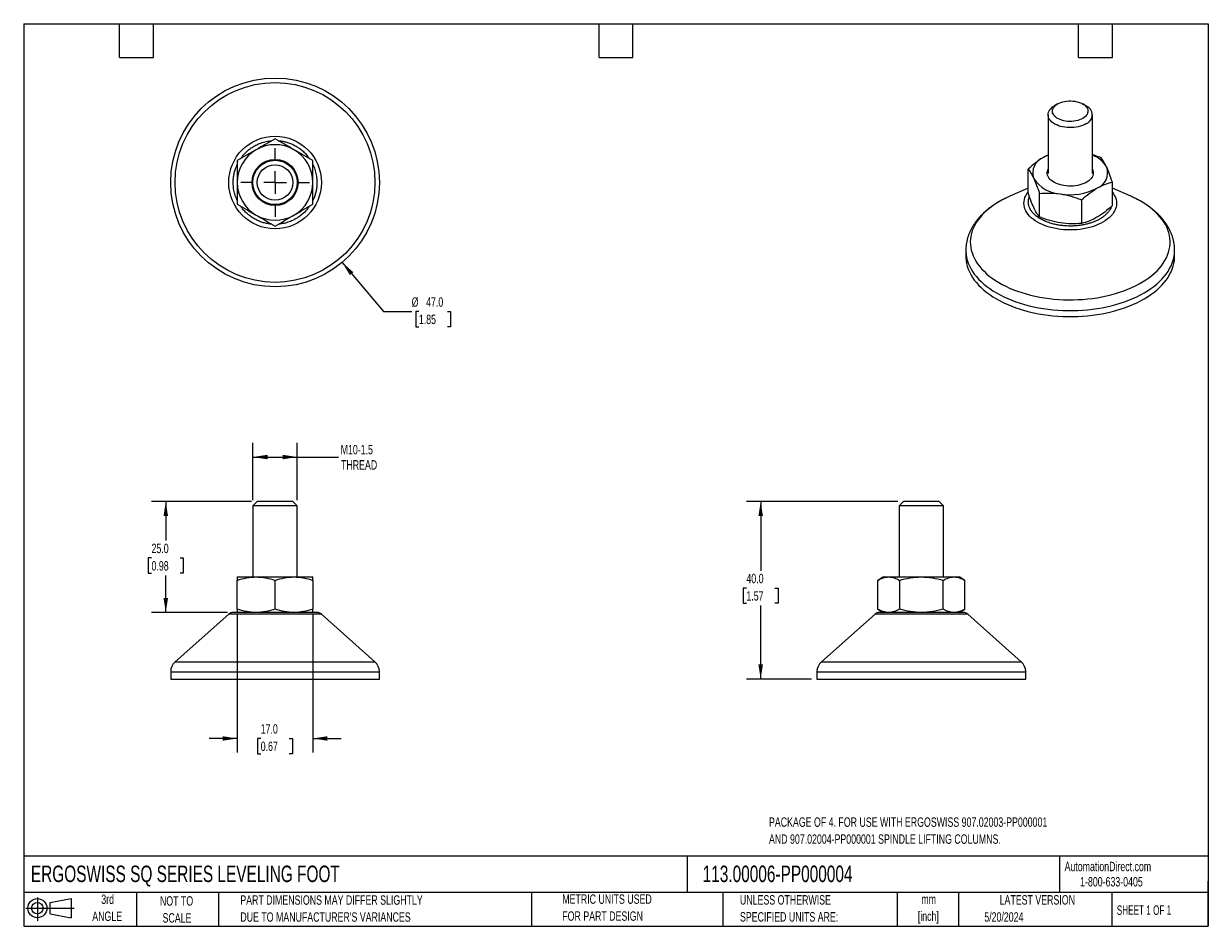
# Model space of a CAD drawing. Header units: millimetres. Extents: x 6 to 273, y 6 to 210.
import ezdxf

# ---------------------------------------------------------------- set-up
doc = ezdxf.new("R2010")
doc.units = ezdxf.units.MM
doc.linetypes.add('CENTERX2', pattern=[20.32, 12.7, -2.54, 2.54, -2.54])
doc.layers.add('CENTER', color=40, linetype='CENTERX2')
doc.layers.add('SLD-DEFPOINTS', color=7, linetype='Continuous')
doc.layers.add('DIMENSIONS', color=140, linetype='Continuous', lineweight=25)
doc.layers.add('TEXT', color=140, linetype='Continuous', lineweight=25)
doc.styles.add('SLDTEXTSTYLE0', font='TXT', dxfattribs={"width": 0.7})
doc.styles.add('SLDTEXTSTYLE1', font='TXT', dxfattribs={"width": 0.65})
doc.dimstyles.new('SLDDIMSTYLE0', dxfattribs={"dimtxt": 2.158008, "dimasz": 3.302, "dimexe": 0, "dimexo": 0.0625, "dimgap": 0.539502, "dimtad": 0, "dimtih": 1, "dimtoh": 1, "dimrnd": 1e-09, "dimzin": 12, "dimdsep": 46, "dimtxsty": 'SLDTEXTSTYLE0', "dimsah": 1, "dimcen": 0.09, "dimadec": 0, "dimazin": 3, "dimtfac": 1, "dimtofl": 0, "dimtmove": 0, "dimatfit": 3, "dimfxl": 0, "dimfrac": 2, "dimtolj": 1, "dimtzin": 12, "dimarcsym": 0})
doc.dimstyles.new('SLDDIMSTYLE1', dxfattribs={"dimtxt": 2.158008, "dimasz": 3.302, "dimexe": 0, "dimexo": 0.0625, "dimgap": 0.539502, "dimtad": 0, "dimtih": 1, "dimtoh": 1, "dimrnd": 1e-09, "dimzin": 4, "dimdsep": 46, "dimtxsty": 'SLDTEXTSTYLE0', "dimsah": 1, "dimcen": 0.09, "dimadec": 0, "dimazin": 1, "dimtfac": 1, "dimtofl": 0, "dimtmove": 0, "dimatfit": 3, "dimfxl": 0, "dimfrac": 2, "dimtolj": 1, "dimtzin": 12, "dimarcsym": 0})
doc.dimstyles.new('SLDDIMSTYLE2', dxfattribs={"dimtxt": 2.158008, "dimasz": 3.302, "dimexe": 0, "dimexo": 0.0625, "dimgap": 0.539502, "dimtad": 0, "dimtih": 1, "dimtoh": 1, "dimrnd": 1e-09, "dimzin": 4, "dimdsep": 46, "dimtxsty": 'SLDTEXTSTYLE0', "dimsah": 1, "dimcen": 0.09, "dimadec": 0, "dimazin": 1, "dimtfac": 1, "dimtmove": 0, "dimatfit": 0, "dimfxl": 0, "dimfrac": 2, "dimtolj": 1, "dimtzin": 12, "dimarcsym": 0})
doc.dimstyles.new('SLDDIMSTYLE3', dxfattribs={"dimtxt": 2.158008, "dimasz": 3.302, "dimexe": 0, "dimexo": 0.0625, "dimgap": 0.539502, "dimtad": 0, "dimtih": 1, "dimtoh": 1, "dimrnd": 1e-09, "dimzin": 4, "dimdsep": 46, "dimtxsty": 'SLDTEXTSTYLE0', "dimsah": 1, "dimcen": 0, "dimadec": 0, "dimazin": 1, "dimtfac": 1, "dimtofl": 0, "dimtmove": 0, "dimatfit": 3, "dimfxl": 0, "dimfrac": 2, "dimtolj": 1, "dimtzin": 12, "dimarcsym": 0})

# ---------------------------------------------------------------- blocks, each defined once
blk = doc.blocks.new('Block11')
at = {"color": 7, "linetype": 'Continuous', "lineweight": 18}
for p, q in [((0, 2.88), (10.87, 2.88)), ((2.59, 5.31), (2.59, 0)), ((5.48, 4.17), (10.18, 5.03)), ((5.48, 1.6), (5.48, 4.17)), ((10.18, 5.03), (10.18, 0.73)), ((5.48, 1.6), (10.18, 0.73))]:
    blk.add_line(p, q, dxfattribs=at)
for radius in [2.15, 1.29]:
    blk.add_circle((2.59, 2.88), radius, dxfattribs=at)
blk = doc.blocks.new('Block12')
at = {"layer": 'SLD-DEFPOINTS'}
blk.add_blockref('Block11', (0, 0), dxfattribs=at)
blk = doc.blocks.new('_D')
at = {"layer": 'DIMENSIONS'}
for p, q in [((57.94, 102.26), (57.94, 115.17)), ((67.94, 102.26), (67.94, 115.17)), ((57.94, 111.99), (67.94, 111.99)), ((67.94, 111.99), (77.23, 111.99))]:
    blk.add_line(p, q, dxfattribs=at)
for points in [[(57.94, 111.99), (61.24, 111.48), (61.24, 112.5)], [(67.94, 111.99), (64.64, 112.5), (64.64, 111.48)]]:
    blk.add_solid(points, dxfattribs=at)
at = {"layer": 'DIMENSIONS', "char_height": 2.117, "attachment_point": 1, "style": 'SLDTEXTSTYLE0'}
for s, insert in [('M10-1.5', (77.71, 114.72)), ('THREAD', (77.79, 111.29))]:
    blk.add_mtext(s, dxfattribs=dict(at, insert=insert))
blk = doc.blocks.new('_D_1')
at = {"layer": 'DIMENSIONS'}
for p, q in [((57.67, 101.99), (35.16, 101.99)), ((38.34, 101.99), (38.34, 93.18)), ((35.13, 89.27), (34.41, 89.27)), ((34.41, 89.27), (34.41, 85.84)), ((41.55, 89.27), (42.27, 89.27)), ((42.27, 89.27), (42.27, 85.84)), ((34.41, 85.84), (35.13, 85.84)), ((38.34, 76.99), (38.34, 85.35)), ((42.27, 85.84), (41.55, 85.84)), ((52.24, 76.99), (35.16, 76.99))]:
    blk.add_line(p, q, dxfattribs=at)
for points in [[(38.34, 101.99), (37.83, 98.69), (38.85, 98.69)], [(38.34, 76.99), (38.85, 80.29), (37.83, 80.29)]]:
    blk.add_solid(points, dxfattribs=at)
at = {"layer": 'DIMENSIONS', "char_height": 2.117, "attachment_point": 1, "style": 'SLDTEXTSTYLE0'}
for s, insert in [('25.0', (35.13, 92.48)), ('0.98', (35.13, 88.56))]:
    blk.add_mtext(s, dxfattribs=dict(at, insert=insert))
blk = doc.blocks.new('_D_2')
at = {"layer": 'DIMENSIONS'}
for p, q in [((54.44, 76.48), (54.44, 45.46)), ((71.44, 76.48), (71.44, 45.46)), ((54.44, 48.63), (48.09, 48.63)), ((59.71, 48.63), (58.99, 48.63)), ((58.99, 48.63), (58.99, 45.2)), ((66.12, 48.63), (66.85, 48.63)), ((66.85, 48.63), (66.85, 45.2)), ((71.44, 48.63), (77.79, 48.63)), ((58.99, 45.2), (59.71, 45.2)), ((66.85, 45.2), (66.12, 45.2))]:
    blk.add_line(p, q, dxfattribs=at)
for points in [[(54.44, 48.63), (51.14, 49.14), (51.14, 48.13)], [(71.44, 48.63), (74.74, 48.13), (74.74, 49.14)]]:
    blk.add_solid(points, dxfattribs=at)
at = {"layer": 'DIMENSIONS', "char_height": 2.117, "attachment_point": 1, "style": 'SLDTEXTSTYLE0'}
for s, insert in [('17.0', (59.71, 51.84)), ('0.67', (59.71, 47.93))]:
    blk.add_mtext(s, dxfattribs=dict(at, insert=insert))
blk = doc.blocks.new('_D_3')
at = {"layer": 'DIMENSIONS'}
for p, q in [((203.18, 101.99), (169.09, 101.99)), ((172.27, 101.99), (172.27, 86.4)), ((169.06, 82.49), (168.34, 82.49)), ((168.34, 82.49), (168.34, 79.06)), ((175.48, 82.49), (176.2, 82.49)), ((176.2, 82.49), (176.2, 79.06)), ((168.34, 79.06), (169.06, 79.06)), ((172.27, 61.99), (172.27, 78.58)), ((176.2, 79.06), (175.48, 79.06)), ((183.68, 61.99), (169.09, 61.99))]:
    blk.add_line(p, q, dxfattribs=at)
for points in [[(172.27, 101.99), (171.76, 98.69), (172.78, 98.69)], [(172.27, 61.99), (172.78, 65.29), (171.76, 65.29)]]:
    blk.add_solid(points, dxfattribs=at)
at = {"layer": 'DIMENSIONS', "char_height": 2.117, "attachment_point": 1, "style": 'SLDTEXTSTYLE0'}
for s, insert in [('40.0', (169.06, 85.7)), ('1.57', (169.06, 81.79))]:
    blk.add_mtext(s, dxfattribs=dict(at, insert=insert))
blk = doc.blocks.new('_D_4')
at = {"layer": 'DIMENSIONS'}
for p, q in [((78.05, 155.81), (87.35, 144.74)), ((87.35, 144.74), (93.7, 144.74)), ((95.32, 144.74), (94.6, 144.74)), ((94.6, 144.74), (94.6, 141.31)), ((101.74, 144.74), (102.46, 144.74)), ((102.46, 144.74), (102.46, 141.31)), ((94.6, 141.31), (95.32, 141.31)), ((102.46, 141.31), (101.74, 141.31))]:
    blk.add_line(p, q, dxfattribs=at)
blk.add_solid([(78.05, 155.81), (79.78, 152.96), (80.56, 153.61)], dxfattribs=at)
at = {"layer": 'DIMENSIONS', "char_height": 2.117, "attachment_point": 1, "style": 'SLDTEXTSTYLE0'}
for s, insert in [('%%c', (93.7, 147.95)), ('47.0', (96.95, 147.95)), ('1.85', (95.32, 144.04))]:
    blk.add_mtext(s, dxfattribs=dict(at, insert=insert))
blk = doc.blocks.new('SW_CENTERMARKSYMBOL_0')
at = {"layer": 'CENTER', "color": 0}
for p, q in [((0, 5.08), (0, 7.73)), ((-5.08, 0), (-7.73, 0)), ((0, 0), (-2.54, 0)), ((0, 0), (0, 2.54)), ((0, 0), (0, -2.54)), ((0, 0), (2.54, 0)), ((5.08, 0), (7.73, 0)), ((0, -5.08), (0, -7.73))]:
    blk.add_line(p, q, dxfattribs=at)

msp = doc.modelspace()

# ---------------------------------------------------------------- linework, layer by layer
for p, q in [((239.135, 191.482), (238.428, 191.074)), ((245.5, 191.074), (244.793, 191.482)), ((236.964, 189.033), (236.964, 175.815)), ((246.964, 175.815), (246.964, 189.033)), ((232.483, 171.522), (232.483, 176.815)), ((251.444, 168.589), (251.444, 173.882)), ((232.483, 172.523), (228.33, 170.696)), ((235.023, 166.049), (235.023, 171.342)), ((255.597, 170.696), (251.444, 172.523)), ((244.504, 169.875), (244.504, 164.583)), ((218.464, 158.537), (218.464, 157.188)), ((265.464, 157.188), (265.464, 158.537)), ((58.941, 101.992), (57.941, 100.992)), ((66.941, 101.992), (58.941, 101.992)), ((67.941, 100.992), (66.941, 101.992)), ((204.447, 101.992), (203.447, 100.992)), ((208.447, 101.992), (204.447, 101.992)), ((212.447, 101.992), (208.447, 101.992)), ((213.447, 100.992), (212.447, 101.992)), ((57.941, 100.992), (57.941, 84.992)), ((67.941, 100.992), (57.941, 100.992)), ((67.941, 84.992), (67.941, 100.992)), ((203.447, 100.992), (203.447, 84.992)), ((208.447, 100.992), (203.447, 100.992)), ((213.447, 100.992), (208.447, 100.992)), ((213.447, 84.992), (213.447, 100.992)), ((54.441, 84.992), (58.691, 84.992)), ((54.441, 77.751), (54.441, 84.233)), ((58.691, 84.992), (67.191, 84.992)), ((62.941, 77.751), (62.941, 84.233)), ((67.191, 84.992), (71.441, 84.992)), ((71.441, 84.233), (71.441, 77.751)), ((199.947, 84.992), (198.632, 84.233)), ((198.632, 77.751), (198.632, 84.233)), ((199.947, 84.992), (201.086, 84.992)), ((201.086, 84.992), (208.447, 84.992)), ((203.54, 84.233), (203.54, 77.751)), ((208.447, 84.992), (215.808, 84.992)), ((213.355, 77.751), (213.355, 84.233)), ((215.808, 84.992), (216.947, 84.992)), ((218.262, 84.233), (216.947, 84.992)), ((218.262, 77.751), (218.262, 84.233)), ((198.632, 77.751), (199.947, 76.992)), ((216.947, 76.992), (218.262, 77.751)), ((52.515, 76.613), (40.448, 65.887)), ((73.367, 76.613), (52.515, 76.613)), ((85.434, 65.887), (73.367, 76.613)), ((198.021, 76.613), (185.954, 65.887)), ((218.873, 76.613), (198.021, 76.613)), ((217.877, 76.992), (208.447, 76.992)), ((230.94, 65.887), (218.873, 76.613)), ((40.448, 65.887), (85.434, 65.887)), ((185.954, 65.887), (230.94, 65.887)), ((39.441, 63.645), (39.441, 61.992)), ((39.441, 63.645), (86.441, 63.645)), ((39.441, 61.992), (86.441, 61.992)), ((86.441, 61.992), (86.441, 63.645)), ((184.947, 63.645), (184.947, 61.992)), ((184.947, 63.645), (208.447, 63.645)), ((184.947, 61.992), (231.947, 61.992)), ((208.447, 63.645), (231.947, 63.645)), ((231.947, 61.992), (231.947, 63.645))]:
    msp.add_line(p, q)
at = {"flags": 128}
for points in [[(244.792, 188.217), (244.445, 188.038), (244.064, 187.884), (243.654, 187.757), (243.222, 187.658), (242.772, 187.588), (242.312, 187.549), (241.847, 187.541), (241.384, 187.565), (240.928, 187.619), (240.487, 187.703), (240.065, 187.817), (239.669, 187.958), (239.304, 188.125), (238.976, 188.314), (238.687, 188.525), (238.443, 188.754), (238.246, 188.997), (238.1, 189.252), (238.006, 189.515), (237.965, 189.782), (237.979, 190.051), (238.046, 190.316), (238.167, 190.576), (238.338, 190.825), (238.559, 191.062), (238.826, 191.282), (239.135, 191.482), (239.483, 191.661), (239.864, 191.815), (240.273, 191.942), (240.705, 192.041), (241.155, 192.111), (241.615, 192.15), (242.08, 192.158), (242.543, 192.134), (242.999, 192.08), (243.44, 191.995), (243.862, 191.882), (244.258, 191.741), (244.623, 191.574), (244.952, 191.385), (245.24, 191.174), (245.484, 190.945), (245.681, 190.702), (245.827, 190.447), (245.921, 190.184), (245.962, 189.917), (245.948, 189.648), (245.881, 189.383), (245.761, 189.123), (245.589, 188.874), (245.368, 188.637), (245.101, 188.417), (244.792, 188.217)], [(245.499, 186.992), (245.117, 186.793), (244.701, 186.618), (244.256, 186.468), (243.787, 186.345), (243.299, 186.251), (242.797, 186.187), (242.285, 186.152), (241.771, 186.149), (241.258, 186.175), (240.753, 186.232), (240.26, 186.319), (239.786, 186.435), (239.335, 186.578), (238.911, 186.747), (238.52, 186.94), (238.166, 187.156), (237.852, 187.391), (237.581, 187.644), (237.357, 187.911), (237.181, 188.191), (237.057, 188.479), (236.984, 188.773), (236.964, 189.07), (236.997, 189.367), (237.083, 189.66), (237.22, 189.946), (237.408, 190.223), (237.644, 190.487), (237.926, 190.736), (238.251, 190.966), (238.428, 191.074)], [(236.964, 179.936), (236.456, 179.706), (235.953, 179.438)], [(238.295, 173.851), (237.943, 174.076), (237.632, 174.32), (237.365, 174.582), (237.146, 174.857), (236.976, 175.144), (236.857, 175.44), (236.791, 175.741), (236.777, 176.044), (236.817, 176.347), (236.91, 176.645), (236.964, 176.767)], [(246.964, 176.767), (247.07, 176.497), (247.137, 176.196), (247.15, 175.892), (247.11, 175.59), (247.017, 175.291), (246.873, 175), (246.678, 174.718), (246.434, 174.449), (246.145, 174.196), (245.813, 173.961), (245.442, 173.746), (245.034, 173.554), (244.595, 173.387), (244.13, 173.247), (243.642, 173.134), (243.136, 173.051), (242.619, 172.997), (242.095, 172.974), (241.57, 172.982), (241.048, 173.02), (240.536, 173.089), (240.039, 173.187), (239.562, 173.314), (239.109, 173.468), (238.685, 173.647), (238.295, 173.851)], [(226.059, 169.55), (225.303, 169.092), (224.587, 168.614), (223.912, 168.115), (223.28, 167.599), (222.693, 167.065), (222.151, 166.516), (221.656, 165.951), (221.209, 165.374), (220.811, 164.785), (220.464, 164.185), (220.168, 163.576), (219.923, 162.96), (219.731, 162.337), (219.591, 161.71), (219.504, 161.079), (219.471, 160.447), (219.491, 159.815), (219.564, 159.184), (219.691, 158.556), (219.87, 157.932), (220.102, 157.314), (220.385, 156.703), (220.72, 156.101), (221.105, 155.509), (221.54, 154.928), (222.023, 154.361), (222.553, 153.807), (223.129, 153.27), (223.75, 152.749), (224.414, 152.246), (225.12, 151.762), (225.866, 151.299), (226.65, 150.857), (227.47, 150.438), (228.325, 150.043), (229.212, 149.672), (230.129, 149.326), (231.075, 149.006), (232.046, 148.714), (233.041, 148.449), (234.056, 148.212), (235.091, 148.004), (236.142, 147.826), (237.207, 147.677), (238.283, 147.558), (239.367, 147.47), (240.458, 147.412), (241.553, 147.385), (242.648, 147.389), (243.742, 147.424), (244.832, 147.489), (245.914, 147.585), (246.988, 147.711), (248.049, 147.868), (249.096, 148.054), (250.127, 148.269), (251.137, 148.512), (252.126, 148.784), (253.091, 149.084), (254.03, 149.41), (254.94, 149.762), (255.819, 150.139), (256.665, 150.541), (257.477, 150.966), (258.251, 151.413), (258.987, 151.881), (259.683, 152.37), (260.336, 152.877), (260.946, 153.403), (261.511, 153.944), (262.03, 154.501), (262.501, 155.072), (262.923, 155.656), (263.296, 156.251), (263.618, 156.855), (263.888, 157.468), (264.107, 158.088), (264.273, 158.713), (264.386, 159.342), (264.446, 159.973), (264.453, 160.605), (264.406, 161.237), (264.306, 161.867), (264.153, 162.493), (263.948, 163.114), (263.69, 163.729), (263.381, 164.336), (263.021, 164.933), (262.611, 165.519), (262.152, 166.094), (261.645, 166.654), (261.092, 167.2), (260.493, 167.73), (259.85, 168.242), (259.165, 168.735), (258.439, 169.209), (257.674, 169.661), (256.871, 170.092), (256.034, 170.499), (255.597, 170.696)], [(251.444, 171.631), (251.448, 171.627), (251.732, 171.23), (251.968, 170.822), (252.152, 170.406), (252.284, 169.983), (252.363, 169.556), (252.39, 169.127), (252.363, 168.697), (252.284, 168.27), (252.152, 167.847), (251.968, 167.431), (251.732, 167.023), (251.448, 166.626), (251.115, 166.242), (250.735, 165.873), (250.31, 165.52), (249.843, 165.185), (249.336, 164.871), (248.791, 164.578), (248.212, 164.308), (247.6, 164.063), (246.96, 163.844), (246.295, 163.652), (245.607, 163.487), (244.901, 163.351), (244.18, 163.245), (243.447, 163.169), (242.707, 163.123), (241.964, 163.108), (241.22, 163.123), (240.48, 163.169), (239.747, 163.245), (239.026, 163.351), (238.32, 163.487), (237.632, 163.652), (236.967, 163.844), (236.327, 164.063), (235.715, 164.308), (235.136, 164.578), (234.591, 164.871), (234.084, 165.185), (233.617, 165.52), (233.193, 165.873), (232.813, 166.242), (232.48, 166.626), (232.195, 167.023), (231.96, 167.431), (231.776, 167.847), (231.644, 168.27), (231.564, 168.697), (231.537, 169.127), (231.564, 169.556), (231.644, 169.983), (231.776, 170.406), (231.96, 170.822), (232.195, 171.23), (232.48, 171.627), (232.483, 171.631)], [(218.464, 158.541), (218.47, 158.215), (218.523, 157.57), (218.63, 156.927), (218.789, 156.288), (219.001, 155.654), (219.264, 155.026), (219.579, 154.407), (219.945, 153.797), (220.361, 153.197), (220.826, 152.61), (221.338, 152.036), (221.897, 151.477), (222.502, 150.933), (223.151, 150.407), (223.842, 149.9), (224.575, 149.412), (225.347, 148.945), (226.156, 148.499), (227.001, 148.076), (227.881, 147.677), (228.792, 147.303), (229.733, 146.953), (230.701, 146.631), (231.695, 146.335), (232.713, 146.067), (233.751, 145.827), (234.808, 145.615), (235.881, 145.433), (236.968, 145.281), (238.067, 145.159), (239.174, 145.067), (240.287, 145.006), (241.404, 144.975), (242.523, 144.975), (243.64, 145.006), (244.754, 145.067), (245.861, 145.159), (246.959, 145.281), (248.046, 145.433), (249.119, 145.615), (250.176, 145.827), (251.214, 146.067), (252.232, 146.335), (253.226, 146.631), (254.195, 146.953), (255.136, 147.303), (256.047, 147.677), (256.926, 148.076), (257.771, 148.499), (258.581, 148.945)], [(258.581, 148.945), (259.352, 149.412), (260.085, 149.9), (260.776, 150.407), (261.425, 150.933), (262.03, 151.477), (262.589, 152.036), (263.102, 152.61), (263.566, 153.197), (263.982, 153.797), (264.348, 154.407), (264.663, 155.026), (264.927, 155.654), (265.138, 156.288), (265.297, 156.927), (265.404, 157.57), (265.457, 158.215), (265.464, 158.532)], [(218.464, 157.188), (218.47, 156.865), (218.523, 156.22), (218.63, 155.577), (218.789, 154.938), (219.001, 154.304), (219.264, 153.677), (219.579, 153.057), (219.945, 152.447), (220.361, 151.847), (220.826, 151.26), (221.338, 150.686), (221.897, 150.127), (222.502, 149.584), (223.151, 149.058), (223.842, 148.55), (224.575, 148.062), (225.347, 147.595), (226.156, 147.149), (227.001, 146.727), (227.881, 146.328), (228.792, 145.953), (229.733, 145.604), (230.701, 145.281), (231.695, 144.985), (232.713, 144.717), (233.751, 144.477), (234.808, 144.266), (235.881, 144.084), (236.968, 143.932), (238.067, 143.809), (239.174, 143.718), (240.287, 143.656), (241.404, 143.625), (242.523, 143.625), (243.64, 143.656), (244.754, 143.718), (245.861, 143.809), (246.959, 143.932), (248.046, 144.084), (249.119, 144.266), (250.176, 144.477), (251.214, 144.717), (252.232, 144.985), (253.226, 145.281), (254.195, 145.604), (255.136, 145.953), (256.047, 146.328), (256.926, 146.727), (257.771, 147.149), (258.581, 147.595), (259.352, 148.062), (260.085, 148.55), (260.776, 149.058), (261.425, 149.584), (262.03, 150.127), (262.589, 150.686), (263.102, 151.26), (263.566, 151.847), (263.982, 152.447), (264.348, 153.057), (264.663, 153.677), (264.927, 154.304), (265.138, 154.938), (265.297, 155.577), (265.404, 156.22), (265.457, 156.865), (265.464, 157.188)]]:
    msp.add_lwpolyline(points, dxfattribs=at)
for radius in [23.5, 22.493, 10.426, 5.188, 5, 4]:
    msp.add_circle((62.941, 173.813), radius)
for centre, radius, start, end in [((244.715, 189.033), 2.186, 291.01613, 68.96774), ((62.941, 173.813), 8.5, 60, 120), ((62.941, 173.813), 8.5, 120, 180), ((62.941, 173.813), 8.5, 0, 60), ((237.268, 175.948), 3.73, 110.63335, 199.56973), ((244.914, 174.239), 6.055, 29.69178, 70.21683), ((246.66, 175.989), 3.73, 290.63335, 19.56973), ((62.941, 173.813), 8.5, 180, 240), ((62.941, 173.813), 8.5, 300, 0), ((240.255, 179.021), 7.808, 213.61541, 266.38997), ((237.729, 149.244), 23.421, 113.66113, 119.88792), ((241.985, 184.039), 13.002, 260.16114, 297.42494), ((62.941, 173.813), 8.5, 240, 300), ((53.511, 75.492), 1.5, 90, 131.63354), ((72.371, 75.492), 1.5, 48.36646, 90), ((199.017, 75.492), 1.5, 90, 131.63354), ((217.877, 75.492), 1.5, 48.36646, 90), ((42.441, 63.645), 3, 131.63354, 180), ((83.441, 63.645), 3, 0, 48.36646), ((187.947, 63.645), 3, 131.63354, 180), ((228.947, 63.645), 3, 0, 48.36646)]:
    msp.add_arc(centre, radius, start, end)
for points, knots in [([(55.172, 179.143), (55.318, 179.351), (55.65, 179.825), (56.263, 180.491), (56.984, 181.146), (57.766, 181.716), (58.596, 182.2), (59.545, 182.634), (60.612, 182.971), (61.532, 183.166), (62.061, 183.191), (62.195, 183.197)], [0, 0, 0, 0, 0.0908687, 0.206825, 0.3227172, 0.4386735, 0.5521511, 0.6656915, 0.8108581, 0.9520865, 1, 1, 1, 1]), ([(62.941, 183.628), (62.247, 183.227), (61.547, 182.823), (60.132, 182.006), (59.416, 181.593), (58.691, 181.174)], [0, 0, 0, 0, 0.5, 0.5, 1, 1, 1, 1]), ([(67.191, 181.174), (66.466, 181.593), (65.75, 182.006), (64.335, 182.823), (63.635, 183.227), (62.941, 183.628)], [0, 0, 0, 0, 0.5, 0.5, 1, 1, 1, 1]), ([(63.666, 183.21), (63.711, 183.208), (64.044, 183.195), (64.676, 183.091), (65.551, 182.891), (66.429, 182.59), (67.286, 182.201), (68.115, 181.716), (68.898, 181.146), (69.619, 180.492), (70.232, 179.825), (70.564, 179.351), (70.71, 179.143)], [0, 0, 0, 0, 0.0162635, 0.1188077, 0.2274439, 0.3361425, 0.4493077, 0.5625356, 0.6781088, 0.7937459, 0.9093191, 1, 1, 1, 1]), ([(58.691, 181.174), (57.966, 180.756), (57.25, 180.342), (55.835, 179.525), (55.135, 179.121), (54.441, 178.721)], [0, 0, 0, 0, 0.5, 0.5, 1, 1, 1, 1]), ([(54.441, 178.721), (54.441, 177.919), (54.441, 177.111), (54.441, 175.477), (54.441, 174.651), (54.441, 173.813)], [0, 0, 0, 0, 0.5, 0.5, 1, 1, 1, 1]), ([(71.441, 178.721), (70.747, 179.121), (70.047, 179.525), (68.632, 180.342), (67.916, 180.756), (67.191, 181.174)], [0, 0, 0, 0, 0.5, 0.5, 1, 1, 1, 1]), ([(71.441, 173.813), (71.441, 174.651), (71.441, 175.477), (71.441, 177.111), (71.441, 177.919), (71.441, 178.721)], [0, 0, 0, 0, 0.5, 0.5, 1, 1, 1, 1]), ([(235.953, 179.438), (235.361, 179.096), (234.777, 178.7), (233.621, 177.817), (233.05, 177.331), (232.483, 176.815)], [0, 0, 0, 0, 0.5, 0.5, 1, 1, 1, 1]), ([(236.964, 179.96), (236.923, 179.942), (236.588, 179.799), (236.25, 179.607), (235.953, 179.438)], [0, 0, 0, 0, 0.1219658, 1, 1, 1, 1]), ([(248.904, 179.355), (248.521, 179.505), (247.88, 179.755), (247.227, 179.959), (246.964, 180.041)], [0, 0, 0, 0, 0.5977549, 1, 1, 1, 1]), ([(250.174, 177.238), (249.957, 177.705), (249.743, 178.107), (249.32, 178.802), (249.111, 179.097), (248.904, 179.355)], [0, 0, 0, 0, 0.5, 0.5, 1, 1, 1, 1]), ([(54.441, 169.754), (54.348, 169.949), (54.081, 170.51), (53.78, 171.485), (53.558, 172.651), (53.494, 173.717), (53.538, 174.676), (53.658, 175.549), (53.866, 176.422), (54.124, 177.208), (54.348, 177.677), (54.441, 177.872)], [0, 0, 0, 0, 0.0768968, 0.2219386, 0.3630456, 0.4999368, 0.6026125, 0.7053514, 0.8141938, 0.9230986, 1, 1, 1, 1]), ([(71.441, 177.872), (71.534, 177.677), (71.801, 177.116), (72.1, 176.141), (72.33, 174.975), (72.357, 174.197), (72.371, 173.813)], [0, 0, 0, 0, 0.1538129, 0.4439332, 0.726211, 1, 1, 1, 1]), ([(232.483, 176.815), (232.691, 176.557), (232.9, 176.262), (233.323, 175.567), (233.536, 175.165), (233.753, 174.698)], [0, 0, 0, 0, 0.5, 0.5, 1, 1, 1, 1]), ([(251.444, 173.882), (251.237, 174.518), (251.028, 175.124), (250.605, 176.251), (250.391, 176.771), (250.174, 177.238)], [0, 0, 0, 0, 0.5, 0.5, 1, 1, 1, 1]), ([(54.441, 173.813), (54.441, 172.976), (54.441, 172.149), (54.441, 170.515), (54.441, 169.707), (54.441, 168.906)], [0, 0, 0, 0, 0.5, 0.5, 1, 1, 1, 1]), ([(71.441, 168.906), (71.441, 169.707), (71.441, 170.515), (71.441, 172.149), (71.441, 172.976), (71.441, 173.813)], [0, 0, 0, 0, 0.5, 0.5, 1, 1, 1, 1]), ([(72.371, 173.813), (72.363, 173.526), (72.348, 172.95), (72.223, 172.078), (72.016, 171.204), (71.758, 170.419), (71.534, 169.949), (71.441, 169.754)], [0, 0, 0, 0, 0.2053569, 0.410777, 0.6284344, 0.8462167, 1, 1, 1, 1]), ([(233.753, 174.698), (233.97, 174.231), (234.184, 173.711), (234.607, 172.584), (234.816, 171.978), (235.023, 171.342)], [0, 0, 0, 0, 0.5, 0.5, 1, 1, 1, 1]), ([(247.974, 172.499), (248.566, 172.84), (249.15, 173.118), (250.306, 173.57), (250.877, 173.744), (251.444, 173.882)], [0, 0, 0, 0, 0.5, 0.5, 1, 1, 1, 1]), ([(233.753, 168.166), (233.536, 168.633), (233.323, 169.153), (232.9, 170.28), (232.691, 170.886), (232.483, 171.522)], [0, 0, 0, 0, 0.5, 0.5, 1, 1, 1, 1]), ([(235.023, 171.342), (235.798, 171.411), (236.578, 171.446), (238.157, 171.418), (238.955, 171.354), (239.764, 171.229)], [0, 0, 0, 0, 0.5, 0.5, 1, 1, 1, 1]), ([(239.764, 171.229), (240.573, 171.103), (241.371, 170.921), (242.949, 170.461), (243.73, 170.184), (244.504, 169.875)], [0, 0, 0, 0, 0.5, 0.5, 1, 1, 1, 1]), ([(244.504, 169.875), (245.071, 170.392), (245.642, 170.877), (246.798, 171.76), (247.382, 172.157), (247.974, 172.499)], [0, 0, 0, 0, 0.5, 0.5, 1, 1, 1, 1]), ([(265.458, 158.531), (265.459, 158.66), (265.461, 159.019), (265.412, 159.608), (265.314, 160.298), (265.164, 160.987), (264.964, 161.676), (264.713, 162.363), (264.409, 163.046), (264.051, 163.724), (263.639, 164.396), (263.19, 165.034), (262.71, 165.637), (262.207, 166.204), (261.665, 166.756), (261.085, 167.29), (260.47, 167.806), (259.819, 168.303), (259.136, 168.78), (258.422, 169.236), (257.679, 169.669), (256.907, 170.08), (256.211, 170.423), (255.762, 170.62), (255.588, 170.696)], [0, 0, 0, 0, 0.0254389, 0.0706087, 0.1161584, 0.162196, 0.208826, 0.2561458, 0.3042402, 0.3531763, 0.402998, 0.4537206, 0.4996824, 0.5460079, 0.5926398, 0.6395192, 0.6865865, 0.7337847, 0.7810629, 0.8283768, 0.8756884, 0.9229606, 0.9701735, 1, 1, 1, 1]), ([(54.441, 168.906), (55.135, 168.505), (55.835, 168.101), (57.25, 167.284), (57.966, 166.871), (58.691, 166.452)], [0, 0, 0, 0, 0.5, 0.5, 1, 1, 1, 1]), ([(62.216, 164.417), (62.171, 164.418), (61.838, 164.432), (61.206, 164.535), (60.331, 164.735), (59.453, 165.036), (58.596, 165.426), (57.767, 165.911), (56.984, 166.48), (56.263, 167.135), (55.65, 167.801), (55.318, 168.275), (55.172, 168.484)], [0, 0, 0, 0, 0.0162635, 0.1188077, 0.2274439, 0.3361425, 0.4493077, 0.5625356, 0.6781088, 0.7937459, 0.9093191, 1, 1, 1, 1]), ([(70.71, 168.484), (70.564, 168.275), (70.232, 167.801), (69.619, 167.135), (68.898, 166.481), (68.116, 165.911), (67.286, 165.426), (66.337, 164.993), (65.269, 164.655), (64.35, 164.46), (63.821, 164.435), (63.687, 164.429)], [0, 0, 0, 0, 0.0908687, 0.206825, 0.3227172, 0.4386735, 0.5521511, 0.6656915, 0.8108581, 0.9520864, 1, 1, 1, 1]), ([(67.191, 166.452), (67.916, 166.871), (68.632, 167.284), (70.047, 168.101), (70.747, 168.505), (71.441, 168.906)], [0, 0, 0, 0, 0.5, 0.5, 1, 1, 1, 1]), ([(227.751, 170.43), (227.563, 170.341), (227.114, 170.129), (226.43, 169.769), (225.698, 169.352), (224.992, 168.912), (224.313, 168.451), (223.664, 167.969), (223.046, 167.467), (222.461, 166.945), (221.91, 166.404), (221.396, 165.845), (220.919, 165.269), (220.481, 164.677), (220.083, 164.071), (219.727, 163.451), (219.413, 162.82), (219.142, 162.177), (218.915, 161.524), (218.733, 160.863), (218.595, 160.194), (218.507, 159.519), (218.464, 158.967), (218.468, 158.641), (218.469, 158.542)], [0, 0, 0, 0, 0.0342296, 0.0818705, 0.1296575, 0.1775665, 0.2255645, 0.2736167, 0.3216869, 0.3697344, 0.4177154, 0.4655845, 0.5132975, 0.560815, 0.6081066, 0.6551544, 0.7019565, 0.7485287, 0.7949054, 0.8411389, 0.887298, 0.9334655, 0.9797362, 1, 1, 1, 1]), ([(248.631, 165.587), (248.423, 165.472), (248.005, 165.244), (247.3, 164.939), (246.537, 164.665), (245.703, 164.429), (244.822, 164.239), (243.893, 164.098), (242.937, 164.012), (241.964, 163.983), (240.991, 164.012), (240.035, 164.098), (239.105, 164.239), (238.129, 164.45), (237.13, 164.744), (236.151, 165.132), (235.351, 165.541), (234.704, 165.95), (234.173, 166.355), (233.7, 166.796), (233.291, 167.277), (232.96, 167.786), (232.717, 168.322), (232.568, 168.874), (232.516, 169.436), (232.573, 169.997), (232.663, 170.403), (232.763, 170.615), (232.777, 170.647)], [0, 0, 0, 0, 0.0354502, 0.0709114, 0.108485, 0.1460802, 0.1852202, 0.2243819, 0.2643548, 0.3043498, 0.3443227, 0.3843177, 0.4234578, 0.4626195, 0.5126896, 0.5614013, 0.6086577, 0.6441025, 0.6795691, 0.7171427, 0.7547379, 0.7938779, 0.8330397, 0.8730126, 0.9130076, 0.9529805, 0.9929755, 1, 1, 1, 1]), ([(235.023, 166.049), (234.816, 166.307), (234.607, 166.602), (234.184, 167.297), (233.97, 167.699), (233.753, 168.166)], [0, 0, 0, 0, 0.5, 0.5, 1, 1, 1, 1]), ([(251.444, 168.589), (250.877, 168.073), (250.306, 167.588), (249.15, 166.705), (248.566, 166.308), (247.974, 165.966)], [0, 0, 0, 0, 0.5, 0.5, 1, 1, 1, 1]), ([(251.21, 168.384), (251.205, 168.363), (251.152, 168.161), (250.961, 167.787), (250.604, 167.222), (250.089, 166.647), (249.424, 166.078), (248.893, 165.749), (248.631, 165.587)], [0, 0, 0, 0, 0.0200304, 0.1910034, 0.362071, 0.5807887, 0.7935942, 1, 1, 1, 1]), ([(58.691, 166.452), (59.416, 166.033), (60.132, 165.62), (61.547, 164.803), (62.247, 164.399), (62.941, 163.998)], [0, 0, 0, 0, 0.5, 0.5, 1, 1, 1, 1]), ([(62.941, 163.998), (63.635, 164.399), (64.335, 164.803), (65.75, 165.62), (66.466, 166.033), (67.191, 166.452)], [0, 0, 0, 0, 0.5, 0.5, 1, 1, 1, 1]), ([(239.764, 164.696), (238.955, 164.821), (238.157, 165.004), (236.578, 165.464), (235.798, 165.741), (235.023, 166.049)], [0, 0, 0, 0, 0.5, 0.5, 1, 1, 1, 1]), ([(247.974, 165.966), (247.382, 165.624), (246.798, 165.346), (245.642, 164.895), (245.071, 164.721), (244.504, 164.583)], [0, 0, 0, 0, 0.5, 0.5, 1, 1, 1, 1]), ([(244.504, 164.583), (243.73, 164.514), (242.949, 164.479), (241.371, 164.507), (240.573, 164.571), (239.764, 164.696)], [0, 0, 0, 0, 0.5, 0.5, 1, 1, 1, 1]), ([(54.441, 84.233), (55.135, 84.464), (55.835, 84.655), (57.25, 84.92), (57.966, 84.992), (58.691, 84.992)], [0, 0, 0, 0, 0.5, 0.5, 1, 1, 1, 1]), ([(54.441, 84.992), (54.441, 84.992), (54.441, 84.92), (54.441, 84.655), (54.441, 84.464), (54.441, 84.233)], [0, 0, 0, 0, 0.5, 0.5, 1, 1, 1, 1]), ([(58.691, 84.992), (59.416, 84.992), (60.132, 84.92), (61.547, 84.655), (62.247, 84.464), (62.941, 84.233)], [0, 0, 0, 0, 0.5, 0.5, 1, 1, 1, 1]), ([(62.941, 84.233), (63.635, 84.464), (64.335, 84.655), (65.75, 84.92), (66.466, 84.992), (67.191, 84.992)], [0, 0, 0, 0, 0.5, 0.5, 1, 1, 1, 1]), ([(67.191, 84.992), (67.916, 84.992), (68.632, 84.92), (70.047, 84.655), (70.747, 84.464), (71.441, 84.233)], [0, 0, 0, 0, 0.5, 0.5, 1, 1, 1, 1]), ([(71.441, 84.233), (71.441, 84.464), (71.441, 84.655), (71.441, 84.92), (71.441, 84.992), (71.441, 84.992)], [0, 0, 0, 0, 0.5, 0.5, 1, 1, 1, 1]), ([(198.632, 84.233), (199.033, 84.464), (199.437, 84.655), (200.254, 84.92), (200.667, 84.992), (201.086, 84.992)], [0, 0, 0, 0, 0.5, 0.5, 1, 1, 1, 1]), ([(201.086, 84.992), (201.505, 84.992), (201.918, 84.92), (202.735, 84.655), (203.139, 84.464), (203.54, 84.233)], [0, 0, 0, 0, 0.5, 0.5, 1, 1, 1, 1]), ([(203.54, 84.233), (204.341, 84.464), (205.149, 84.655), (206.783, 84.92), (207.61, 84.992), (208.447, 84.992)], [0, 0, 0, 0, 0.5, 0.5, 1, 1, 1, 1]), ([(208.447, 84.992), (209.285, 84.992), (210.111, 84.92), (211.745, 84.655), (212.553, 84.464), (213.355, 84.233)], [0, 0, 0, 0, 0.5, 0.5, 1, 1, 1, 1]), ([(213.355, 84.233), (213.755, 84.464), (214.159, 84.655), (214.976, 84.92), (215.39, 84.992), (215.808, 84.992)], [0, 0, 0, 0, 0.5, 0.5, 1, 1, 1, 1]), ([(215.808, 84.992), (216.227, 84.992), (216.64, 84.92), (217.457, 84.655), (217.861, 84.464), (218.262, 84.233)], [0, 0, 0, 0, 0.5, 0.5, 1, 1, 1, 1]), ([(58.691, 76.992), (57.966, 76.992), (57.25, 77.065), (55.835, 77.329), (55.135, 77.52), (54.441, 77.751)], [0, 0, 0, 0, 0.5, 0.5, 1, 1, 1, 1]), ([(54.441, 77.751), (54.441, 77.52), (54.441, 77.329), (54.441, 77.065), (54.441, 76.992), (54.441, 76.992)], [0, 0, 0, 0, 0.5, 0.5, 1, 1, 1, 1]), ([(62.941, 77.751), (62.247, 77.52), (61.547, 77.329), (60.132, 77.065), (59.416, 76.992), (58.691, 76.992)], [0, 0, 0, 0, 0.5, 0.5, 1, 1, 1, 1]), ([(67.191, 76.992), (66.466, 76.992), (65.75, 77.065), (64.335, 77.329), (63.635, 77.52), (62.941, 77.751)], [0, 0, 0, 0, 0.5, 0.5, 1, 1, 1, 1]), ([(71.441, 77.751), (70.747, 77.52), (70.047, 77.329), (68.632, 77.065), (67.916, 76.992), (67.191, 76.992)], [0, 0, 0, 0, 0.5, 0.5, 1, 1, 1, 1]), ([(71.441, 76.992), (71.441, 76.992), (71.441, 77.065), (71.441, 77.329), (71.441, 77.52), (71.441, 77.751)], [0, 0, 0, 0, 0.5, 0.5, 1, 1, 1, 1]), ([(201.086, 76.992), (200.667, 76.992), (200.254, 77.065), (199.437, 77.329), (199.033, 77.52), (198.632, 77.751)], [0, 0, 0, 0, 0.5, 0.5, 1, 1, 1, 1]), ([(203.54, 77.751), (203.139, 77.52), (202.735, 77.329), (201.918, 77.065), (201.505, 76.992), (201.086, 76.992)], [0, 0, 0, 0, 0.5, 0.5, 1, 1, 1, 1]), ([(208.447, 76.992), (207.61, 76.992), (206.783, 77.065), (205.149, 77.329), (204.341, 77.52), (203.54, 77.751)], [0, 0, 0, 0, 0.5, 0.5, 1, 1, 1, 1]), ([(213.355, 77.751), (212.553, 77.52), (211.745, 77.329), (210.111, 77.065), (209.285, 76.992), (208.447, 76.992)], [0, 0, 0, 0, 0.5, 0.5, 1, 1, 1, 1]), ([(215.808, 76.992), (215.39, 76.992), (214.976, 77.065), (214.159, 77.329), (213.755, 77.52), (213.355, 77.751)], [0, 0, 0, 0, 0.5, 0.5, 1, 1, 1, 1]), ([(218.262, 77.751), (217.861, 77.52), (217.457, 77.329), (216.64, 77.065), (216.227, 76.992), (215.808, 76.992)], [0, 0, 0, 0, 0.5, 0.5, 1, 1, 1, 1]), ([(72.371, 76.992), (72.371, 76.992), (71.377, 76.992), (67.84, 76.992), (65.442, 76.992), (60.44, 76.992), (58.042, 76.992), (54.505, 76.992), (53.511, 76.992), (53.511, 76.992)], [0, 0, 0, 0, 0.25, 0.25, 0.5, 0.5, 0.75, 0.75, 1, 1, 1, 1]), ([(208.447, 76.992), (205.946, 76.992), (203.548, 76.992), (200.011, 76.992), (199.017, 76.992), (199.017, 76.992)], [0, 0, 0, 0, 0.5, 0.5, 1, 1, 1, 1])]:
    msp.add_open_spline(points, degree=3, knots=knots)
at = {"layer": 'TEXT'}
for p, q in [((6.35, 209.55), (273.05, 209.55)), ((6.35, 209.55), (6.35, 6.35)), ((27.94, 201.93), (27.94, 209.55)), ((35.56, 201.93), (35.56, 209.55)), ((135.89, 201.93), (135.89, 209.55)), ((143.51, 201.93), (143.51, 209.55)), ((243.84, 201.93), (243.84, 209.55)), ((251.46, 201.93), (251.46, 209.55)), ((273.05, 209.55), (273.05, 6.35)), ((27.94, 201.93), (35.56, 201.93)), ((135.89, 201.93), (143.51, 201.93)), ((243.84, 201.93), (251.46, 201.93)), ((273.05, 22.126), (6.35, 22.126)), ((155.759, 22.126), (155.759, 13.97)), ((239.575, 22.126), (239.575, 13.97)), ((273.05, 6.35), (273.05, 16.51)), ((273.05, 13.97), (6.35, 13.97)), ((31.75, 13.97), (31.75, 6.35)), ((50.212, 13.97), (50.212, 6.35)), ((120.646, 13.97), (120.646, 6.35)), ((163.78, 13.97), (163.78, 6.35)), ((203.024, 13.97), (203.024, 6.35)), ((216.812, 13.97), (216.812, 6.35)), ((251.349, 13.97), (251.349, 6.35)), ((6.35, 6.35), (273.05, 6.35))]:
    msp.add_line(p, q, dxfattribs=at)

# ---------------------------------------------------------------- block references
at = {"layer": 'CENTER'}
msp.add_blockref('SW_CENTERMARKSYMBOL_0', (62.941, 173.813), dxfattribs=at)
at = {"layer": 'SLD-DEFPOINTS'}
msp.add_blockref('Block12', (6.838, 7.554), dxfattribs=at)

# ---------------------------------------------------------------- texts
at = {"layer": 'TEXT'}
for s, insert, char_height, attachment_point, style in [('PACKAGE OF 4. FOR USE WITH ERGOSWISS 907.02003-PP000001', (174.143, 30.868), 2.11667, 1, 'SLDTEXTSTYLE0'), ('AND 907.02004-PP000001 SPINDLE LIFTING COLUMNS.', (174.143, 27.046), 2.11667, 1, 'SLDTEXTSTYLE0'), ('ERGOSWISS SQ SERIES LEVELING FOOT', (7.966, 20.015), 3.70417, 1, 'SLDTEXTSTYLE0'), ('113.00006-PP000004', (159.208, 20.015), 3.70417, 1, 'SLDTEXTSTYLE0'), ('AutomationDirect.com', (240.695, 20.877), 2.11667, 1, 'SLDTEXTSTYLE0'), ('1-800-633-0405', (244.192, 17.437), 2.11667, 1, 'SLDTEXTSTYLE0'), ('3rd', (25.247, 13.501), 2.1167, 2, 'SLDTEXTSTYLE0'), ('PART DIMENSIONS MAY DIFFER SLIGHTLY', (55.119, 13.321), 2.11667, 1, 'SLDTEXTSTYLE0'), ('METRIC UNITS USED', (127.604, 13.536), 2.11667, 1, 'SLDTEXTSTYLE0'), ('UNLESS OTHERWISE', (167.608, 13.361), 2.11667, 1, 'SLDTEXTSTYLE0'), ('LATEST VERSION', (234.552, 13.364), 2.11667, 2, 'SLDTEXTSTYLE0'), ('NOT TO', (40.768, 13.126), 2.1167, 2, 'SLDTEXTSTYLE0'), ('mm', (210.099, 13.519), 2.1167, 2, 'SLDTEXTSTYLE0'), ('SHEET 1 OF 1', (252.441, 11.051), 2.11667, 1, 'SLDTEXTSTYLE1'), ('ANGLE', (25.149, 9.678), 2.1167, 2, 'SLDTEXTSTYLE0'), ('SCALE', (40.865, 9.304), 2.1167, 2, 'SLDTEXTSTYLE0'), ("DUE TO MANUFACTURER'S VARIANCES", (55.119, 9.499), 2.11667, 1, 'SLDTEXTSTYLE0'), ('FOR PART DESIGN', (127.604, 9.714), 2.11667, 1, 'SLDTEXTSTYLE0'), ('SPECIFIED UNITS ARE:', (167.608, 9.539), 2.11667, 1, 'SLDTEXTSTYLE0'), ('[inch]', (210.015, 9.697), 2.1167, 2, 'SLDTEXTSTYLE0'), ('5/20/2024', (222.613, 9.508), 2.1167, 1, 'SLDTEXTSTYLE0')]:
    msp.add_mtext(s, dxfattribs=dict(at, insert=insert, char_height=char_height, attachment_point=attachment_point, style=style))

# ---------------------------------------------------------------- dimensions: what is measured, and where the dimension line sits
at = {"layer": 'DIMENSIONS'}
dim = msp.add_diameter_dim_2p(p1=(47.832, 191.813), p2=(78.05, 155.814), dimstyle='SLDDIMSTYLE3', dxfattribs=at)
dim.commit()
dim.dimension.update_dxf_attribs({"geometry": '_D_4', "text_midpoint": (98.531, 144.74), "dimtype": 163})
dim = msp.add_linear_dim(base=(57.941, 111.992), p1=(67.941, 100.992), p2=(57.941, 100.992), angle=0, text='M10-1.5\\PTHREAD', dimstyle='SLDDIMSTYLE0', dxfattribs=at)
dim.commit()
dim.dimension.update_dxf_attribs({"geometry": '_D', "text_midpoint": (83.643, 111.992), "dimtype": 160})
for base, p1, p2, angle, dimstyle, picture, middle in [((38.34, 76.992), (58.941, 101.992), (53.511, 76.992), 90, 'SLDDIMSTYLE1', '_D_1', (38.34, 89.266)), ((172.27, 101.992), (184.947, 61.992), (204.447, 101.992), 90, 'SLDDIMSTYLE1', '_D_3', (172.27, 82.491)), ((71.441, 48.633), (54.441, 77.751), (71.441, 77.751), 0, 'SLDDIMSTYLE2', '_D_2', (62.916, 48.633))]:
    dim = msp.add_linear_dim(base=base, p1=p1, p2=p2, angle=angle, dimstyle=dimstyle, dxfattribs=at)
    dim.commit()
    dim.dimension.update_dxf_attribs({"geometry": picture, "text_midpoint": middle, "dimtype": 160})

doc.saveas('drawing.dxf')
